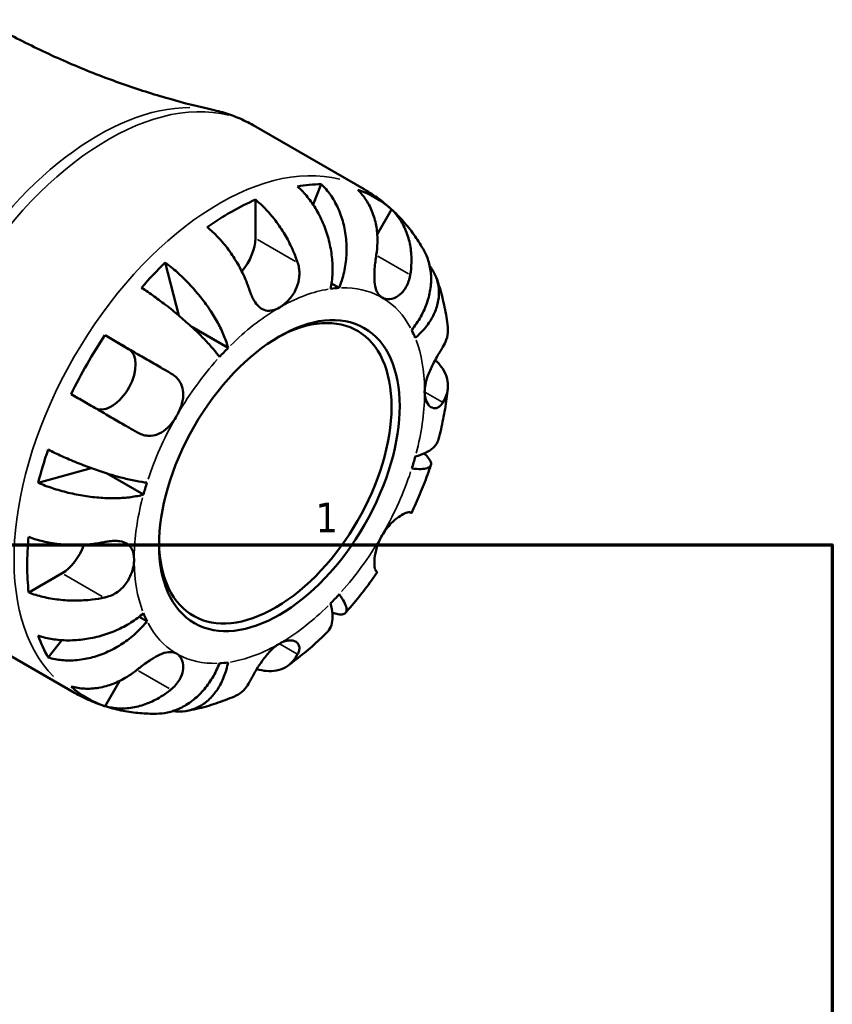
# Model space of a CAD drawing. Header units: inches. Extents: x 0.1 to 36.8, y 0.6 to 29.3.
# Tile 10 of 10: x 30.9 to 33.5, y 19.5 to 22.7. Entities that reach past the tile are written whole.
import ezdxf

# ---------------------------------------------------------------- set-up
doc = ezdxf.new("R2010")
doc.units = ezdxf.units.IN
doc.header["$MEASUREMENT"] = 0
for name, color, linetype, lineweight in [('Border (ANSI)', 7, 'Continuous', 70), ('Visible (ANSI)', 7, 'Continuous', 50), ('Visible Narrow (ANSI)', 7, 'Continuous', 35)]:
    doc.layers.add(name, color=color, linetype=linetype, lineweight=lineweight)
doc.styles.add('Note Text (ANSI)', font='tahoma.ttf')

# ---------------------------------------------------------------- blocks, each defined once
blk = doc.blocks.new('Borders Default Border')
at = {"layer": 'Border (ANSI)', "flags": 128}
blk.add_lwpolyline([(0.5, 1), (0.5, 21), (33.5, 21), (33.5, 1), (0.5, 1)], dxfattribs=at)
at = {"layer": 'Border (ANSI)', "color": 5, "true_color": 0x0000ff, "insert": (31.8537, 21.04), "char_height": 0.0945, "attachment_point": 7, "style": 'Note Text (ANSI)'}
blk.add_mtext('1', dxfattribs=at)

msp = doc.modelspace()

# ---------------------------------------------------------------- linework, layer by layer
at = {"layer": 'Visible (ANSI)'}
for p, q in [((31.6551, 22.3362), (32.0088, 22.1325)), ((31.8717, 22.1487), (31.846, 22.0835)), ((31.6619, 22.0995), (31.6619, 21.9765)), ((32.0961, 22.0683), (32.0503, 21.9889)), ((31.375, 21.899), (31.4183, 21.7302)), ((31.9292, 21.8182), (31.9046, 21.8323)), ((31.5751, 21.6274), (31.4594, 21.694)), ((31.183, 21.6675), (31.2582, 21.6239)), ((31.139, 21.2447), (30.9702, 21.1979)), ((31.3054, 21.1603), (31.1872, 21.2283)), ((31.0461, 20.9099), (30.9398, 20.8486)), ((31.3167, 20.7574), (31.2921, 20.7716)), ((30.7319, 20.733), (31.0856, 20.5293)), ((31.0455, 20.6969), (31.0016, 20.6418)), ((31.2292, 20.5668), (31.183, 20.4867))]:
    msp.add_line(p, q, dxfattribs=at)
for centre, major_axis, start_param, end_param in [((31.5854, 21.3089), (0.4589, 0.7969), 0.327671, 0.45386), ((31.5854, 21.3089), (0.4589, 0.7969), 6.163322, 6.399181), ((31.5854, 21.3089), (0.4589, 0.7969), 0.665535, 0.901394), ((31.5854, 21.9324), (-0.054, -0.0938), 1.228642, 2.354261), ((31.5854, 21.3089), (0.4589, 0.7969), 1.113069, 1.239258), ((31.7384, 21.2208), (0.3266, 0.5672), 0.35876, 0.422771), ((31.7254, 21.2283), (0.2613, 0.4538), 2.371706, 7.053072), ((31.5854, 21.3089), (0.4589, 0.7969), 1.450933, 1.686792), ((31.7384, 21.2208), (0.3266, 0.5672), 5.856547, 5.920558), ((31.2041, 21.5302), (0.054, 0.0938), 3.205982, 6.281252), ((31.7384, 21.2208), (-0.3266, -0.5672), 4.285751, 4.349762), ((31.5854, 21.3089), (0.4589, 0.7969), 1.898467, 2.024656), ((31.7384, 21.2208), (0.3266, 0.5672), 5.071149, 5.13516), ((31.7384, 21.2208), (-0.3266, -0.5672), 5.071149, 5.13516), ((31.5854, 21.3089), (0.4589, 0.7969), 2.236331, 2.47219), ((31.0461, 20.9983), (-0.054, -0.0938), 0.783464, 1.916381), ((31.7384, 21.2208), (0.3266, 0.5672), 4.285751, 4.349762), ((31.7384, 21.2208), (-0.3266, -0.5672), 5.856547, 5.920558), ((31.5854, 21.3089), (-0.4589, -0.7969), 5.825458, 5.951647), ((31.7384, 21.2208), (-0.3266, -0.5672), 0.35876, 0.422771), ((31.5854, 21.3089), (-0.4589, -0.7969), 6.163322, 6.399181)]:
    msp.add_ellipse(centre, major_axis=major_axis, ratio=0.578093, start_param=start_param, end_param=end_param, dxfattribs=at)
msp.add_ellipse((31.7384, 21.2208), major_axis=(0.2705, 0.4698), ratio=0.578093, dxfattribs=at)
for points, knots in [([(30.7932, 22.6724), (30.841, 22.6449), (30.8898, 22.6188), (30.9883, 22.5699), (31.038, 22.5471), (31.1378, 22.505), (31.1878, 22.4858), (31.2875, 22.4507), (31.337, 22.435), (31.4351, 22.407), (31.4835, 22.3948), (31.5311, 22.3842)], [5.4997209, 5.4997209, 5.4997209, 5.4997209, 5.5355317, 5.5355317, 5.5713425, 5.5713425, 5.6071533, 5.6071533, 5.6429641, 5.6429641, 5.678775, 5.678775, 5.678775, 5.678775]), ([(31.6551, 22.3362), (31.6474, 22.3406), (31.6395, 22.3448), (31.6235, 22.3528), (31.6154, 22.3565), (31.599, 22.3634), (31.5907, 22.3666), (31.5739, 22.3725), (31.5654, 22.3752), (31.5483, 22.3801), (31.5397, 22.3823), (31.5311, 22.3842)], [5.4997209, 5.4997209, 5.4997209, 5.4997209, 5.5355317, 5.5355317, 5.5713425, 5.5713425, 5.6071533, 5.6071533, 5.6429641, 5.6429641, 5.678775, 5.678775, 5.678775, 5.678775]), ([(31.9018, 21.8155), (31.9048, 21.8305), (31.9068, 21.8476), (31.9082, 21.8826), (31.9074, 21.9005), (31.9038, 21.9335), (31.9007, 21.9514), (31.8918, 21.9868), (31.886, 22.0042), (31.8735, 22.035), (31.8656, 22.0512), (31.8478, 22.0816), (31.8378, 22.0958), (31.8186, 22.1195), (31.8075, 22.1311), (31.7959, 22.1414)], [3.0637481, 3.0637481, 3.0637481, 3.0637481, 3.1917723, 3.1917723, 3.3197964, 3.3197964, 3.4473332, 3.4473332, 3.57487, 3.57487, 3.7020877, 3.7020877, 3.8293053, 3.8293053, 3.9530272, 3.9530272, 3.9530272, 3.9530272]), ([(31.8717, 22.1487), (31.8826, 22.1384), (31.8927, 22.1266), (31.9097, 22.1028), (31.9181, 22.0884), (31.9322, 22.0576), (31.9379, 22.0412), (31.9461, 22.01), (31.9494, 21.9924), (31.9528, 21.9565), (31.953, 21.9382), (31.9509, 21.9048), (31.9485, 21.8865), (31.9406, 21.8509), (31.9352, 21.8335), (31.9292, 21.8182)], [0.1303364, 0.1303364, 0.1303364, 0.1303364, 0.2540584, 0.2540584, 0.381276, 0.381276, 0.5084936, 0.5084936, 0.6360304, 0.6360304, 0.7635673, 0.7635673, 0.8915914, 0.8915914, 1.0196155, 1.0196155, 1.0196155, 1.0196155]), ([(32.0473, 21.9233), (32.0493, 21.9358), (32.0505, 21.9489), (32.0513, 21.9791), (32.0501, 21.9962), (32.0453, 22.0264), (32.0412, 22.0423), (32.03, 22.0722), (32.0228, 22.0862), (32.0076, 22.1095), (31.9984, 22.121), (31.9879, 22.1311)], [3.3710401, 3.3710401, 3.3710401, 3.3710401, 3.4664759, 3.4664759, 3.5945092, 3.5945092, 3.7217811, 3.7217811, 3.849053, 3.849053, 3.9723605, 3.9723605, 3.9723605, 3.9723605]), ([(32.1993, 21.9369), (32.1906, 21.9525), (32.1811, 21.9678), (32.1605, 21.9975), (32.1493, 22.0119), (32.1254, 22.0398), (32.1125, 22.0531), (32.0853, 22.0785), (32.071, 22.0905), (32.0408, 22.1128), (32.0251, 22.1231), (32.0088, 22.1325)], [5.1665265, 5.1665265, 5.1665265, 5.1665265, 5.2331653, 5.2331653, 5.2998042, 5.2998042, 5.3664431, 5.3664431, 5.433082, 5.433082, 5.4997209, 5.4997209, 5.4997209, 5.4997209]), ([(31.6619, 22.0995), (31.6742, 22.0895), (31.6861, 22.0783), (31.7076, 22.0556), (31.719, 22.042), (31.7404, 22.0131), (31.7503, 21.9978), (31.7671, 21.9688), (31.7754, 21.9524), (31.7879, 21.9234), (31.7926, 21.9109), (31.7965, 21.899)], [0.1303408, 0.1303408, 0.1303408, 0.1303408, 0.2536482, 0.2536482, 0.3809202, 0.3809202, 0.5081921, 0.5081921, 0.6362254, 0.6362254, 0.7316612, 0.7316612, 0.7316612, 0.7316612]), ([(32.0961, 22.0683), (32.1066, 22.0582), (32.1158, 22.0467), (32.131, 22.0234), (32.1382, 22.0094), (32.1494, 21.9795), (32.1535, 21.9636), (32.1583, 21.9334), (32.1595, 21.9163), (32.1587, 21.8861), (32.1575, 21.873), (32.1555, 21.8605)], [0.1303408, 0.1303408, 0.1303408, 0.1303408, 0.2536482, 0.2536482, 0.3809202, 0.3809202, 0.5081921, 0.5081921, 0.6362254, 0.6362254, 0.7316612, 0.7316612, 0.7316612, 0.7316612]), ([(31.6435, 21.8109), (31.6396, 21.8228), (31.6349, 21.8353), (31.6224, 21.8643), (31.6141, 21.8806), (31.5973, 21.9097), (31.5874, 21.925), (31.566, 21.9539), (31.5546, 21.9675), (31.5331, 21.9902), (31.5212, 22.0014), (31.5089, 22.0114)], [3.3710401, 3.3710401, 3.3710401, 3.3710401, 3.4664759, 3.4664759, 3.5945092, 3.5945092, 3.7217811, 3.7217811, 3.849053, 3.849053, 3.9723605, 3.9723605, 3.9723605, 3.9723605]), ([(32.0657, 21.7876), (32.0617, 21.7899), (32.0582, 21.793), (32.052, 21.8008), (32.0493, 21.8056), (32.0443, 21.8187), (32.0426, 21.8277), (32.0408, 21.8471), (32.0408, 21.8574), (32.0416, 21.8757), (32.0422, 21.8834), (32.0438, 21.8986), (32.0447, 21.906), (32.0463, 21.9167), (32.0468, 21.92), (32.0473, 21.9233)], [0, 0, 0, 0, 0.0605809, 0.0605809, 0.1253161, 0.1253161, 0.2148329, 0.2148329, 0.2996129, 0.2996129, 0.3587788, 0.3587788, 0.416121, 0.416121, 0.4421601, 0.4421601, 0.4421601, 0.4421601]), ([(32.1602, 21.6841), (32.1704, 21.697), (32.1804, 21.7117), (32.1973, 21.7421), (32.2041, 21.7578), (32.2139, 21.7868), (32.2178, 21.8027), (32.222, 21.8342), (32.2223, 21.8498), (32.22, 21.8775), (32.2173, 21.8922), (32.2092, 21.9171), (32.2045, 21.9275), (32.1993, 21.9369)], [3.0637481, 3.0637481, 3.0637481, 3.0637481, 3.1917723, 3.1917723, 3.3197964, 3.3197964, 3.4473332, 3.4473332, 3.57487, 3.57487, 3.7020877, 3.7020877, 3.802089, 3.802089, 3.802089, 3.802089]), ([(31.375, 21.899), (31.3879, 21.8895), (31.4008, 21.8789), (31.4246, 21.8578), (31.4375, 21.8453), (31.4625, 21.819), (31.4745, 21.8052), (31.4954, 21.7793), (31.5062, 21.7648), (31.5259, 21.7356), (31.5348, 21.7209), (31.5493, 21.6943), (31.5563, 21.68), (31.5677, 21.6523), (31.5721, 21.639), (31.5751, 21.6274)], [0.1303364, 0.1303364, 0.1303364, 0.1303364, 0.2540584, 0.2540584, 0.381276, 0.381276, 0.5084936, 0.5084936, 0.6360304, 0.6360304, 0.7635673, 0.7635673, 0.8915914, 0.8915914, 1.0196155, 1.0196155, 1.0196155, 1.0196155]), ([(31.7965, 21.899), (31.7983, 21.8935), (31.7998, 21.8878), (31.8016, 21.8767), (31.8021, 21.8713), (31.8023, 21.8592), (31.8018, 21.8525), (31.7989, 21.834), (31.7951, 21.8226), (31.784, 21.7999), (31.7764, 21.7891), (31.7586, 21.7698), (31.7486, 21.7617), (31.7384, 21.7559)], [-0.4452054, -0.4452054, -0.4452054, -0.4452054, -0.3984229, -0.3984229, -0.3559674, -0.3559674, -0.3036169, -0.3036169, -0.2118158, -0.2118158, -0.1090953, -0.1090953, 0, 0, 0, 0]), ([(32.2176, 21.888), (32.2203, 21.8844), (32.2229, 21.8809), (32.2317, 21.8672), (32.2373, 21.8555), (32.2448, 21.8311), (32.2467, 21.8183), (32.2472, 21.7946), (32.2459, 21.7813), (32.2394, 21.7549), (32.2343, 21.7417), (32.2221, 21.7179), (32.214, 21.7051), (32.1944, 21.6807), (32.183, 21.6691), (32.1715, 21.659)], [0.2096613, 0.2096613, 0.2096613, 0.2096613, 0.2540584, 0.2540584, 0.381276, 0.381276, 0.5084936, 0.5084936, 0.6360304, 0.6360304, 0.7635673, 0.7635673, 0.8915914, 0.8915914, 1.0196155, 1.0196155, 1.0196155, 1.0196155]), ([(32.1555, 21.8605), (32.1549, 21.8568), (32.1542, 21.8532), (32.1516, 21.8427), (32.1493, 21.8361), (32.1436, 21.8233), (32.1401, 21.8172), (32.1305, 21.8042), (32.124, 21.7979), (32.1085, 21.7872), (32.0993, 21.7838), (32.0814, 21.7818), (32.0729, 21.7835), (32.0657, 21.7876)], [-0.4426933, -0.4426933, -0.4426933, -0.4426933, -0.4134358, -0.4134358, -0.356428, -0.356428, -0.2966362, -0.2966362, -0.2128548, -0.2128548, -0.1090118, -0.1090118, 0, 0, 0, 0]), ([(32.275, 21.6942), (32.2737, 21.7047), (32.2723, 21.7152), (32.269, 21.7361), (32.2671, 21.7465), (32.2628, 21.7673), (32.2604, 21.7776), (32.2552, 21.7983), (32.2523, 21.8086), (32.2461, 21.829), (32.2427, 21.8392), (32.2391, 21.8494)], [4.8386821, 4.8386821, 4.8386821, 4.8386821, 4.8799535, 4.8799535, 4.9212249, 4.9212249, 4.9624962, 4.9624962, 5.0037676, 5.0037676, 5.0450389, 5.0450389, 5.0450389, 5.0450389]), ([(31.5477, 21.5985), (31.5417, 21.6069), (31.534, 21.6167), (31.516, 21.6375), (31.5058, 21.6485), (31.4857, 21.6691), (31.4738, 21.6807), (31.4486, 21.704), (31.4352, 21.7158), (31.41, 21.7372), (31.3959, 21.7488), (31.3672, 21.7712), (31.3527, 21.782), (31.3267, 21.8007), (31.3128, 21.8103), (31.2992, 21.8191)], [3.0637481, 3.0637481, 3.0637481, 3.0637481, 3.1917723, 3.1917723, 3.3197964, 3.3197964, 3.4473332, 3.4473332, 3.57487, 3.57487, 3.7020877, 3.7020877, 3.8293053, 3.8293053, 3.9530272, 3.9530272, 3.9530272, 3.9530272]), ([(31.7384, 21.7559), (31.7313, 21.7518), (31.7242, 21.7488), (31.7095, 21.7453), (31.7021, 21.7451), (31.6881, 21.7483), (31.6817, 21.7515), (31.6705, 21.7607), (31.6658, 21.7662), (31.6586, 21.7768), (31.656, 21.7813), (31.6514, 21.7904), (31.6494, 21.795), (31.6461, 21.8034), (31.6448, 21.8071), (31.6435, 21.8109)], [0, 0, 0, 0, 0.0768243, 0.0768243, 0.1637869, 0.1637869, 0.2479976, 0.2479976, 0.3213706, 0.3213706, 0.3674486, 0.3674486, 0.4091524, 0.4091524, 0.4402254, 0.4402254, 0.4402254, 0.4402254]), ([(32.2593, 21.6304), (32.2638, 21.6375), (32.2675, 21.6451), (32.2738, 21.6631), (32.2755, 21.6737), (32.2756, 21.6869), (32.2754, 21.6905), (32.2749, 21.6942)], [3.3710401, 3.3710401, 3.3710401, 3.3710401, 3.4664759, 3.4664759, 3.5945092, 3.5945092, 3.6410302, 3.6410302, 3.6410302, 3.6410302]), ([(31.183, 21.6675), (31.197, 21.6595), (31.2116, 21.651), (31.2393, 21.635), (31.2551, 21.6259), (31.2866, 21.6077), (31.3024, 21.5986), (31.331, 21.5821), (31.3464, 21.5732), (31.3722, 21.5583), (31.3829, 21.5521), (31.3928, 21.5464)], [0.1303408, 0.1303408, 0.1303408, 0.1303408, 0.2536482, 0.2536482, 0.3809202, 0.3809202, 0.5081921, 0.5081921, 0.6362254, 0.6362254, 0.7316612, 0.7316612, 0.7316612, 0.7316612]), ([(32.2013, 21.4873), (32.2013, 21.4945), (32.202, 21.5021), (32.2051, 21.5186), (32.2076, 21.5274), (32.2152, 21.5493), (32.221, 21.5622), (32.2315, 21.5829), (32.2358, 21.5908), (32.2432, 21.6038), (32.2463, 21.6091), (32.2523, 21.619), (32.2551, 21.6236), (32.2582, 21.6286), (32.2588, 21.6295), (32.2593, 21.6304)], [-1.9083114, -1.9083114, -1.9083114, -1.9083114, -1.8410665, -1.8410665, -1.767715, -1.767715, -1.6603296, -1.6603296, -1.5872685, -1.5872685, -1.5326102, -1.5326102, -1.476028, -1.476028, -1.4636078, -1.4636078, -1.4636078, -1.4636078]), ([(32.2348, 21.5889), (32.2429, 21.5814), (32.2498, 21.5736), (32.2616, 21.5572), (32.267, 21.5472), (32.274, 21.5266), (32.2756, 21.5161), (32.2755, 21.4968), (32.2738, 21.4862), (32.2675, 21.4682), (32.2638, 21.4606), (32.2593, 21.4535)], [0.1463529, 0.1463529, 0.1463529, 0.1463529, 0.2536482, 0.2536482, 0.3809202, 0.3809202, 0.5081921, 0.5081921, 0.6362254, 0.6362254, 0.7316612, 0.7316612, 0.7316612, 0.7316612]), ([(31.3928, 21.5464), (31.3957, 21.5447), (31.3984, 21.5429), (31.4062, 21.5372), (31.4109, 21.533), (31.4191, 21.5234), (31.4226, 21.518), (31.4291, 21.504), (31.4313, 21.4952), (31.4328, 21.474), (31.4312, 21.4617), (31.424, 21.4361), (31.4183, 21.4231), (31.4112, 21.4107)], [-0.4426933, -0.4426933, -0.4426933, -0.4426933, -0.4134358, -0.4134358, -0.356428, -0.356428, -0.2966362, -0.2966362, -0.2128548, -0.2128548, -0.1090118, -0.1090118, 0, 0, 0, 0]), ([(31.2846, 21.359), (31.2748, 21.3647), (31.2641, 21.3709), (31.2382, 21.3858), (31.2228, 21.3947), (31.1942, 21.4112), (31.1784, 21.4204), (31.1469, 21.4386), (31.1312, 21.4476), (31.1034, 21.4637), (31.0888, 21.4721), (31.0748, 21.4801)], [3.3710401, 3.3710401, 3.3710401, 3.3710401, 3.4664759, 3.4664759, 3.5945092, 3.5945092, 3.7217811, 3.7217811, 3.849053, 3.849053, 3.9723605, 3.9723605, 3.9723605, 3.9723605]), ([(32.2593, 21.4535), (32.2578, 21.4511), (32.2562, 21.4489), (32.2519, 21.4438), (32.2491, 21.4412), (32.2428, 21.4373), (32.2394, 21.436), (32.231, 21.435), (32.2259, 21.4362), (32.2155, 21.4426), (32.2106, 21.4487), (32.2033, 21.4652), (32.2013, 21.4756), (32.2013, 21.4873)], [-0.4398235, -0.4398235, -0.4398235, -0.4398235, -0.4063078, -0.4063078, -0.353671, -0.353671, -0.2963084, -0.2963084, -0.2119376, -0.2119376, -0.1088504, -0.1088504, 0, 0, 0, 0]), ([(32.2455, 21.3366), (32.2483, 21.3472), (32.2509, 21.3579), (32.2558, 21.3793), (32.2581, 21.39), (32.2624, 21.4114), (32.2644, 21.4221), (32.268, 21.4436), (32.2697, 21.4543), (32.2726, 21.4758), (32.2739, 21.4865), (32.2751, 21.4973)], [4.3736315, 4.3736315, 4.3736315, 4.3736315, 4.415384, 4.415384, 4.4571365, 4.4571365, 4.4988891, 4.4988891, 4.5406416, 4.5406416, 4.5823942, 4.5823942, 4.5823942, 4.5823942]), ([(31.4112, 21.4107), (31.4072, 21.4038), (31.4028, 21.3972), (31.393, 21.3844), (31.3875, 21.3782), (31.3736, 21.3653), (31.365, 21.3592), (31.3473, 21.3508), (31.3384, 21.3483), (31.323, 21.3473), (31.3166, 21.3477), (31.3042, 21.3502), (31.2983, 21.3522), (31.2898, 21.3562), (31.2871, 21.3575), (31.2846, 21.359)], [0, 0, 0, 0, 0.0605809, 0.0605809, 0.1253161, 0.1253161, 0.2148329, 0.2148329, 0.2996129, 0.2996129, 0.3587788, 0.3587788, 0.416121, 0.416121, 0.4421601, 0.4421601, 0.4421601, 0.4421601]), ([(32.1715, 21.2813), (32.183, 21.2845), (32.1944, 21.2886), (32.214, 21.2983), (32.2221, 21.3039), (32.2343, 21.315), (32.2394, 21.3215), (32.2439, 21.3312), (32.2448, 21.3339), (32.2455, 21.3366)], [3.0637481, 3.0637481, 3.0637481, 3.0637481, 3.1917723, 3.1917723, 3.3197964, 3.3197964, 3.4473332, 3.4473332, 3.4953107, 3.4953107, 3.4953107, 3.4953107]), ([(31.0016, 21.3036), (31.016, 21.2963), (31.0313, 21.2891), (31.0605, 21.2759), (31.0771, 21.2687), (31.1109, 21.2551), (31.1279, 21.2486), (31.1591, 21.2375), (31.176, 21.2318), (31.2088, 21.2216), (31.2247, 21.2171), (31.2526, 21.2099), (31.2672, 21.2065), (31.2942, 21.2013), (31.3065, 21.1995), (31.3167, 21.1984)], [0.1303364, 0.1303364, 0.1303364, 0.1303364, 0.2540584, 0.2540584, 0.381276, 0.381276, 0.5084936, 0.5084936, 0.6360304, 0.6360304, 0.7635673, 0.7635673, 0.8915914, 0.8915914, 1.0196155, 1.0196155, 1.0196155, 1.0196155]), ([(32.1994, 21.2912), (32.2046, 21.2866), (32.2092, 21.282), (32.2173, 21.2721), (32.22, 21.2672), (32.2223, 21.2591), (32.222, 21.2552), (32.2178, 21.2489), (32.2139, 21.2465), (32.2041, 21.2432), (32.1973, 21.2421), (32.1804, 21.2415), (32.1704, 21.242), (32.1602, 21.2431)], [0.2818121, 0.2818121, 0.2818121, 0.2818121, 0.381276, 0.381276, 0.5084936, 0.5084936, 0.6360304, 0.6360304, 0.7635673, 0.7635673, 0.8915914, 0.8915914, 1.0196155, 1.0196155, 1.0196155, 1.0196155]), ([(32.1592, 21.1015), (32.1639, 21.1115), (32.1686, 21.1216), (32.1777, 21.1418), (32.1821, 21.1519), (32.1906, 21.1723), (32.1948, 21.1825), (32.2028, 21.203), (32.2067, 21.2133), (32.2142, 21.234), (32.2178, 21.2443), (32.2212, 21.2547)], [4.0606604, 4.0606604, 4.0606604, 4.0606604, 4.1017745, 4.1017745, 4.1428887, 4.1428887, 4.1840029, 4.1840029, 4.2251171, 4.2251171, 4.2662312, 4.2662312, 4.2662312, 4.2662312]), ([(31.3054, 21.1603), (31.2939, 21.1571), (31.2802, 21.1543), (31.2505, 21.1503), (31.2346, 21.1492), (31.2043, 21.1486), (31.1872, 21.149), (31.1521, 21.1515), (31.1341, 21.1536), (31.1012, 21.1587), (31.0833, 21.1622), (31.048, 21.1707), (31.0307, 21.1757), (31.0006, 21.1857), (30.9849, 21.1915), (30.9702, 21.1979)], [3.0637481, 3.0637481, 3.0637481, 3.0637481, 3.1917723, 3.1917723, 3.3197964, 3.3197964, 3.4473332, 3.4473332, 3.57487, 3.57487, 3.7020877, 3.7020877, 3.8293053, 3.8293053, 3.9530272, 3.9530272, 3.9530272, 3.9530272]), ([(32.0657, 21.0309), (32.0697, 21.0377), (32.0741, 21.0443), (32.0839, 21.0572), (32.0893, 21.0634), (32.1025, 21.0767), (32.1103, 21.0833), (32.1247, 21.0936), (32.1312, 21.0974), (32.1407, 21.1019), (32.1441, 21.1031), (32.1497, 21.1045), (32.1519, 21.1047), (32.1543, 21.1043), (32.155, 21.1041), (32.1555, 21.1038)], [0, 0, 0, 0, 0.0605809, 0.0605809, 0.1253161, 0.1253161, 0.2148329, 0.2148329, 0.2996129, 0.2996129, 0.3587788, 0.3587788, 0.416121, 0.416121, 0.4421601, 0.4421601, 0.4421601, 0.4421601]), ([(32.1555, 21.1038), (32.1575, 21.1026), (32.1587, 21.1018), (32.1595, 21.1013), (32.1583, 21.102), (32.1554, 21.1036), (32.1549, 21.1039), (32.1543, 21.1043)], [3.3710401, 3.3710401, 3.3710401, 3.3710401, 3.4664759, 3.4664759, 3.5945092, 3.5945092, 3.6189039, 3.6189039, 3.6189039, 3.6189039]), ([(30.9398, 21.0255), (30.9545, 21.0199), (30.9702, 21.0152), (31.0006, 21.008), (31.0181, 21.0049), (31.0538, 21.0008), (31.0721, 20.9999), (31.1056, 20.9999), (31.1239, 21.0009), (31.1553, 21.0046), (31.1684, 21.0067), (31.1807, 21.0093)], [0.1303408, 0.1303408, 0.1303408, 0.1303408, 0.2536482, 0.2536482, 0.3809202, 0.3809202, 0.5081921, 0.5081921, 0.6362254, 0.6362254, 0.7316612, 0.7316612, 0.7316612, 0.7316612]), ([(31.1807, 21.0093), (31.1849, 21.0101), (31.1891, 21.0109), (31.1996, 21.0124), (31.2059, 21.0129), (31.2184, 21.0132), (31.2246, 21.0129), (31.2389, 21.0106), (31.2463, 21.0081), (31.2601, 20.9996), (31.2658, 20.9932), (31.2737, 20.9763), (31.2756, 20.9659), (31.2756, 20.9542)], [-0.4398235, -0.4398235, -0.4398235, -0.4398235, -0.4063078, -0.4063078, -0.353671, -0.353671, -0.2963084, -0.2963084, -0.2119376, -0.2119376, -0.1088504, -0.1088504, 0, 0, 0, 0]), ([(32.0473, 20.9164), (32.0467, 20.9167), (32.0461, 20.9172), (32.0446, 20.9193), (32.0437, 20.9214), (32.0421, 20.9272), (32.0415, 20.9309), (32.0408, 20.9415), (32.0409, 20.9491), (32.0428, 20.9682), (32.0451, 20.9801), (32.0529, 21.0054), (32.0586, 21.0185), (32.0657, 21.0309)], [-0.4426933, -0.4426933, -0.4426933, -0.4426933, -0.4134358, -0.4134358, -0.356428, -0.356428, -0.2966362, -0.2966362, -0.2128548, -0.2128548, -0.1090118, -0.1090118, 0, 0, 0, 0]), ([(31.2756, 20.9542), (31.2756, 20.947), (31.2749, 20.9394), (31.2717, 20.923), (31.2691, 20.9142), (31.2604, 20.893), (31.2533, 20.8809), (31.238, 20.863), (31.231, 20.8565), (31.2176, 20.8469), (31.2116, 20.8434), (31.1988, 20.8375), (31.1921, 20.8351), (31.1837, 20.833), (31.1822, 20.8327), (31.1807, 20.8324)], [-1.9083114, -1.9083114, -1.9083114, -1.9083114, -1.8410665, -1.8410665, -1.767715, -1.767715, -1.6603296, -1.6603296, -1.5872685, -1.5872685, -1.5326102, -1.5326102, -1.476028, -1.476028, -1.4636078, -1.4636078, -1.4636078, -1.4636078]), ([(31.9494, 20.7838), (31.9566, 20.792), (31.9638, 20.8003), (31.9779, 20.8171), (31.9849, 20.8256), (31.9987, 20.8429), (32.0054, 20.8515), (32.0188, 20.8691), (32.0254, 20.878), (32.0383, 20.896), (32.0447, 20.905), (32.051, 20.9142)], [3.5877653, 3.5877653, 3.5877653, 3.5877653, 3.6288783, 3.6288783, 3.6699913, 3.6699913, 3.7111043, 3.7111043, 3.7522172, 3.7522172, 3.7933302, 3.7933302, 3.7933302, 3.7933302]), ([(32.051, 20.9142), (32.051, 20.9142), (32.0509, 20.9142), (32.0505, 20.9145), (32.0493, 20.9152), (32.0473, 20.9164)], [0.6171486, 0.6171486, 0.6171486, 0.6171486, 0.6362254, 0.6362254, 0.7316612, 0.7316612, 0.7316612, 0.7316612]), ([(31.1807, 20.8324), (31.1684, 20.8298), (31.1553, 20.8277), (31.1239, 20.824), (31.1056, 20.823), (31.0721, 20.823), (31.0538, 20.8239), (31.0181, 20.828), (31.0006, 20.8311), (30.9702, 20.8383), (30.9545, 20.843), (30.9398, 20.8486)], [3.3710401, 3.3710401, 3.3710401, 3.3710401, 3.4664759, 3.4664759, 3.5945092, 3.5945092, 3.7217811, 3.7217811, 3.849053, 3.849053, 3.9723605, 3.9723605, 3.9723605, 3.9723605]), ([(31.9292, 20.843), (31.9352, 20.8347), (31.9406, 20.8262), (31.9485, 20.8112), (31.9509, 20.8047), (31.953, 20.7945), (31.9528, 20.7898), (31.9494, 20.783), (31.9461, 20.7807), (31.9379, 20.7786), (31.9322, 20.7784), (31.9198, 20.7804), (31.9136, 20.782), (31.9072, 20.7841)], [3.0637481, 3.0637481, 3.0637481, 3.0637481, 3.1917723, 3.1917723, 3.3197964, 3.3197964, 3.4473332, 3.4473332, 3.57487, 3.57487, 3.7020877, 3.7020877, 3.79904, 3.79904, 3.79904, 3.79904]), ([(31.8906, 20.7219), (31.8926, 20.7239), (31.8945, 20.7261), (31.9007, 20.7349), (31.9038, 20.7427), (31.9074, 20.7588), (31.9082, 20.7687), (31.9068, 20.7906), (31.9048, 20.8026), (31.9018, 20.8142)], [0.5874751, 0.5874751, 0.5874751, 0.5874751, 0.6360304, 0.6360304, 0.7635673, 0.7635673, 0.8915914, 0.8915914, 1.0196155, 1.0196155, 1.0196155, 1.0196155]), ([(30.9702, 20.7113), (30.9849, 20.7063), (31.0006, 20.7026), (31.0307, 20.6978), (31.048, 20.6963), (31.0833, 20.6961), (31.1012, 20.6974), (31.1341, 20.702), (31.1521, 20.7057), (31.1872, 20.7156), (31.2043, 20.7219), (31.2346, 20.7352), (31.2505, 20.7435), (31.2802, 20.7622), (31.2939, 20.7725), (31.3054, 20.7825)], [0.1303364, 0.1303364, 0.1303364, 0.1303364, 0.2540584, 0.2540584, 0.381276, 0.381276, 0.5084936, 0.5084936, 0.6360304, 0.6360304, 0.7635673, 0.7635673, 0.8915914, 0.8915914, 1.0196155, 1.0196155, 1.0196155, 1.0196155]), ([(31.3167, 20.7574), (31.3065, 20.7446), (31.2942, 20.7312), (31.2672, 20.7066), (31.2526, 20.6953), (31.2247, 20.6768), (31.2088, 20.6678), (31.176, 20.6528), (31.1591, 20.6468), (31.1279, 20.6383), (31.1109, 20.635), (31.0771, 20.6318), (31.0605, 20.6319), (31.0313, 20.6346), (31.016, 20.6374), (31.0016, 20.6418)], [3.0637481, 3.0637481, 3.0637481, 3.0637481, 3.1917723, 3.1917723, 3.3197964, 3.3197964, 3.4473332, 3.4473332, 3.57487, 3.57487, 3.7020877, 3.7020877, 3.8293053, 3.8293053, 3.9530272, 3.9530272, 3.9530272, 3.9530272]), ([(31.7384, 20.6857), (31.7447, 20.6893), (31.7509, 20.6919), (31.7635, 20.6956), (31.7698, 20.6964), (31.7838, 20.6957), (31.7907, 20.693), (31.7986, 20.6854), (31.8007, 20.6816), (31.8024, 20.6739), (31.8024, 20.6704), (31.8011, 20.6628), (31.7998, 20.6587), (31.7975, 20.6537), (31.797, 20.6528), (31.7965, 20.6519)], [-1.9083114, -1.9083114, -1.9083114, -1.9083114, -1.8410665, -1.8410665, -1.767715, -1.767715, -1.6603296, -1.6603296, -1.5872685, -1.5872685, -1.5326102, -1.5326102, -1.476028, -1.476028, -1.4636078, -1.4636078, -1.4636078, -1.4636078]), ([(31.7662, 20.6161), (31.7749, 20.6224), (31.7836, 20.6289), (31.8007, 20.6422), (31.8092, 20.649), (31.8259, 20.6629), (31.8342, 20.6699), (31.8506, 20.6843), (31.8588, 20.6917), (31.8748, 20.7066), (31.8828, 20.7142), (31.8906, 20.7219)], [3.2715403, 3.2715403, 3.2715403, 3.2715403, 3.3132982, 3.3132982, 3.3550562, 3.3550562, 3.3968141, 3.3968141, 3.4385721, 3.4385721, 3.48033, 3.48033, 3.48033, 3.48033]), ([(31.2846, 20.6022), (31.2875, 20.6046), (31.2904, 20.6069), (31.2992, 20.6138), (31.3052, 20.6183), (31.3176, 20.6273), (31.324, 20.6317), (31.3394, 20.6414), (31.3482, 20.6464), (31.3672, 20.655), (31.377, 20.6581), (31.3956, 20.6597), (31.404, 20.6581), (31.4112, 20.6539)], [-0.4426933, -0.4426933, -0.4426933, -0.4426933, -0.4134358, -0.4134358, -0.356428, -0.356428, -0.2966362, -0.2966362, -0.2128548, -0.2128548, -0.1090118, -0.1090118, 0, 0, 0, 0]), ([(31.6435, 20.5638), (31.6449, 20.5663), (31.6463, 20.569), (31.6503, 20.5763), (31.6529, 20.5811), (31.6589, 20.5918), (31.6623, 20.5977), (31.6714, 20.6127), (31.6773, 20.6219), (31.6915, 20.6421), (31.6999, 20.6527), (31.7184, 20.6717), (31.7283, 20.6798), (31.7384, 20.6857)], [-0.4398235, -0.4398235, -0.4398235, -0.4398235, -0.4063078, -0.4063078, -0.353671, -0.353671, -0.2963084, -0.2963084, -0.2119376, -0.2119376, -0.1088504, -0.1088504, 0, 0, 0, 0]), ([(31.4112, 20.6539), (31.4152, 20.6516), (31.4187, 20.6486), (31.4249, 20.6408), (31.4275, 20.6361), (31.4317, 20.6233), (31.4327, 20.6148), (31.4312, 20.5972), (31.4288, 20.5883), (31.4221, 20.5735), (31.4185, 20.5675), (31.4102, 20.5562), (31.4054, 20.5509), (31.3978, 20.5437), (31.3953, 20.5415), (31.3928, 20.5395)], [0, 0, 0, 0, 0.0605809, 0.0605809, 0.1253161, 0.1253161, 0.2148329, 0.2148329, 0.2996129, 0.2996129, 0.3587788, 0.3587788, 0.416121, 0.416121, 0.4421601, 0.4421601, 0.4421601, 0.4421601]), ([(31.7965, 20.6519), (31.7926, 20.6445), (31.7879, 20.6374), (31.7754, 20.6229), (31.7671, 20.6161), (31.7503, 20.6063), (31.7404, 20.6024), (31.719, 20.5981), (31.7076, 20.5977), (31.6875, 20.5996), (31.6772, 20.6016), (31.6667, 20.6049)], [3.3710401, 3.3710401, 3.3710401, 3.3710401, 3.4664759, 3.4664759, 3.5945092, 3.5945092, 3.7217811, 3.7217811, 3.849053, 3.849053, 3.9564299, 3.9564299, 3.9564299, 3.9564299]), ([(31.0748, 20.5495), (31.0888, 20.5455), (31.1034, 20.5433), (31.1312, 20.5418), (31.1469, 20.5426), (31.1784, 20.5479), (31.1942, 20.5523), (31.2228, 20.5633), (31.2382, 20.5708), (31.2641, 20.5866), (31.2748, 20.5943), (31.2846, 20.6022)], [0.1303408, 0.1303408, 0.1303408, 0.1303408, 0.2536482, 0.2536482, 0.3809202, 0.3809202, 0.5081921, 0.5081921, 0.6362254, 0.6362254, 0.7316612, 0.7316612, 0.7316612, 0.7316612]), ([(31.3472, 20.4627), (31.3583, 20.4628), (31.37, 20.464), (31.3959, 20.4696), (31.41, 20.4746), (31.4352, 20.4865), (31.4486, 20.4946), (31.4738, 20.514), (31.4857, 20.5254), (31.5058, 20.5484), (31.516, 20.5622), (31.534, 20.592), (31.5417, 20.6081), (31.5477, 20.6234)], [0.2784078, 0.2784078, 0.2784078, 0.2784078, 0.381276, 0.381276, 0.5084936, 0.5084936, 0.6360304, 0.6360304, 0.7635673, 0.7635673, 0.8915914, 0.8915914, 1.0196155, 1.0196155, 1.0196155, 1.0196155]), ([(31.5751, 20.626), (31.5721, 20.611), (31.5677, 20.5953), (31.5563, 20.5661), (31.5493, 20.5526), (31.5348, 20.5301), (31.5259, 20.5191), (31.5062, 20.5002), (31.4954, 20.4923), (31.4745, 20.4808), (31.4625, 20.476), (31.4375, 20.4703), (31.4246, 20.4693), (31.4081, 20.47), (31.4035, 20.4705), (31.3988, 20.4711)], [3.0637481, 3.0637481, 3.0637481, 3.0637481, 3.1917723, 3.1917723, 3.3197964, 3.3197964, 3.4473332, 3.4473332, 3.57487, 3.57487, 3.7020877, 3.7020877, 3.8293053, 3.8293053, 3.8759825, 3.8759825, 3.8759825, 3.8759825]), ([(31.3928, 20.5395), (31.3829, 20.5315), (31.3722, 20.5238), (31.3464, 20.508), (31.331, 20.5005), (31.3024, 20.4896), (31.2866, 20.4851), (31.2551, 20.4798), (31.2393, 20.479), (31.2116, 20.4805), (31.197, 20.4827), (31.183, 20.4867)], [3.3710401, 3.3710401, 3.3710401, 3.3710401, 3.4664759, 3.4664759, 3.5945092, 3.5945092, 3.7217811, 3.7217811, 3.849053, 3.849053, 3.9723605, 3.9723605, 3.9723605, 3.9723605]), ([(31.5956, 20.518), (31.5991, 20.5195), (31.6025, 20.5212), (31.6141, 20.5279), (31.6224, 20.5347), (31.6349, 20.5493), (31.6396, 20.5564), (31.6435, 20.5638)], [0.4600844, 0.4600844, 0.4600844, 0.4600844, 0.5081921, 0.5081921, 0.6362254, 0.6362254, 0.7316612, 0.7316612, 0.7316612, 0.7316612]), ([(31.0856, 20.5293), (31.1017, 20.52), (31.1183, 20.5117), (31.1523, 20.497), (31.1697, 20.4906), (31.2048, 20.4798), (31.2226, 20.4754), (31.2583, 20.4686), (31.2762, 20.4662), (31.3118, 20.4631), (31.3296, 20.4625), (31.3472, 20.4627)], [2.3581282, 2.3581282, 2.3581282, 2.3581282, 2.4239851, 2.4239851, 2.4898421, 2.4898421, 2.555699, 2.555699, 2.6215559, 2.6215559, 2.6874129, 2.6874129, 2.6874129, 2.6874129]), ([(31.4431, 20.4717), (31.4537, 20.4736), (31.4642, 20.4758), (31.4851, 20.4805), (31.4955, 20.4832), (31.516, 20.489), (31.5262, 20.4921), (31.5463, 20.4987), (31.5563, 20.5023), (31.5761, 20.5098), (31.5859, 20.5138), (31.5956, 20.5179)], [2.8089877, 2.8089877, 2.8089877, 2.8089877, 2.8502627, 2.8502627, 2.8915378, 2.8915378, 2.9328129, 2.9328129, 2.9740879, 2.9740879, 3.015363, 3.015363, 3.015363, 3.015363])]:
    msp.add_open_spline(points, degree=3, knots=knots, dxfattribs=at)
at = {"layer": 'Visible Narrow (ANSI)'}
for p, q in [((31.7898, 21.9029), (31.6687, 21.9726)), ((32.1501, 21.8636), (32.0526, 21.9197)), ((31.386, 21.5503), (31.2649, 21.62)), ((32.2564, 21.4552), (32.2042, 21.4853)), ((31.174, 20.8362), (31.0529, 20.906)), ((31.7936, 20.6536), (31.7411, 20.6838)), ((31.3873, 20.5426), (31.2897, 20.5988))]:
    msp.add_line(p, q, dxfattribs=at)
for centre, major_axis, start_param, end_param in [((31.1935, 21.5346), (-0.4616, -0.8016), 3.298672, 6.126106), ((31.1616, 21.5529), (0.4588, 0.7968), 0.318228, 2.823364), ((31.5472, 21.3309), (0.4616, 0.8016), 0.15708, 2.984513), ((31.7384, 21.2208), (0.3266, 0.5672), 0.016101, 0.340725), ((31.7384, 21.2208), (-0.3266, -0.5672), 3.582398, 3.907022), ((31.7384, 21.2208), (0.3266, 0.5672), 5.938593, 6.263217), ((31.7384, 21.2208), (-0.3266, -0.5672), 3.943092, 4.267716), ((31.7384, 21.2208), (0.3266, 0.5672), 5.513888, 5.838512), ((31.7384, 21.2208), (-0.3266, -0.5672), 4.367796, 4.692421), ((31.7384, 21.2208), (0.3266, 0.5672), 5.153194, 5.477819), ((31.7384, 21.2208), (-0.3266, -0.5672), 4.72849, 5.053114), ((31.7384, 21.2208), (0.3266, 0.5672), 4.72849, 5.053114), ((31.7384, 21.2208), (-0.3266, -0.5672), 5.153194, 5.477819), ((31.7384, 21.2208), (0.3266, 0.5672), 4.367796, 4.692421), ((31.7384, 21.2208), (-0.3266, -0.5672), 5.513888, 5.838512), ((31.7384, 21.2208), (0.3266, 0.5672), 3.943092, 4.267716), ((31.7384, 21.2208), (-0.3266, -0.5672), 5.938593, 6.263217), ((31.7384, 21.2208), (0.3266, 0.5672), 3.582398, 3.907022), ((31.7384, 21.2208), (-0.3266, -0.5672), 0.016101, 0.340725)]:
    msp.add_ellipse(centre, major_axis=major_axis, ratio=0.578093, start_param=start_param, end_param=end_param, dxfattribs=at)

# ---------------------------------------------------------------- block references
msp.add_blockref('Borders Default Border', (0, 0))

doc.saveas('drawing.dxf')
